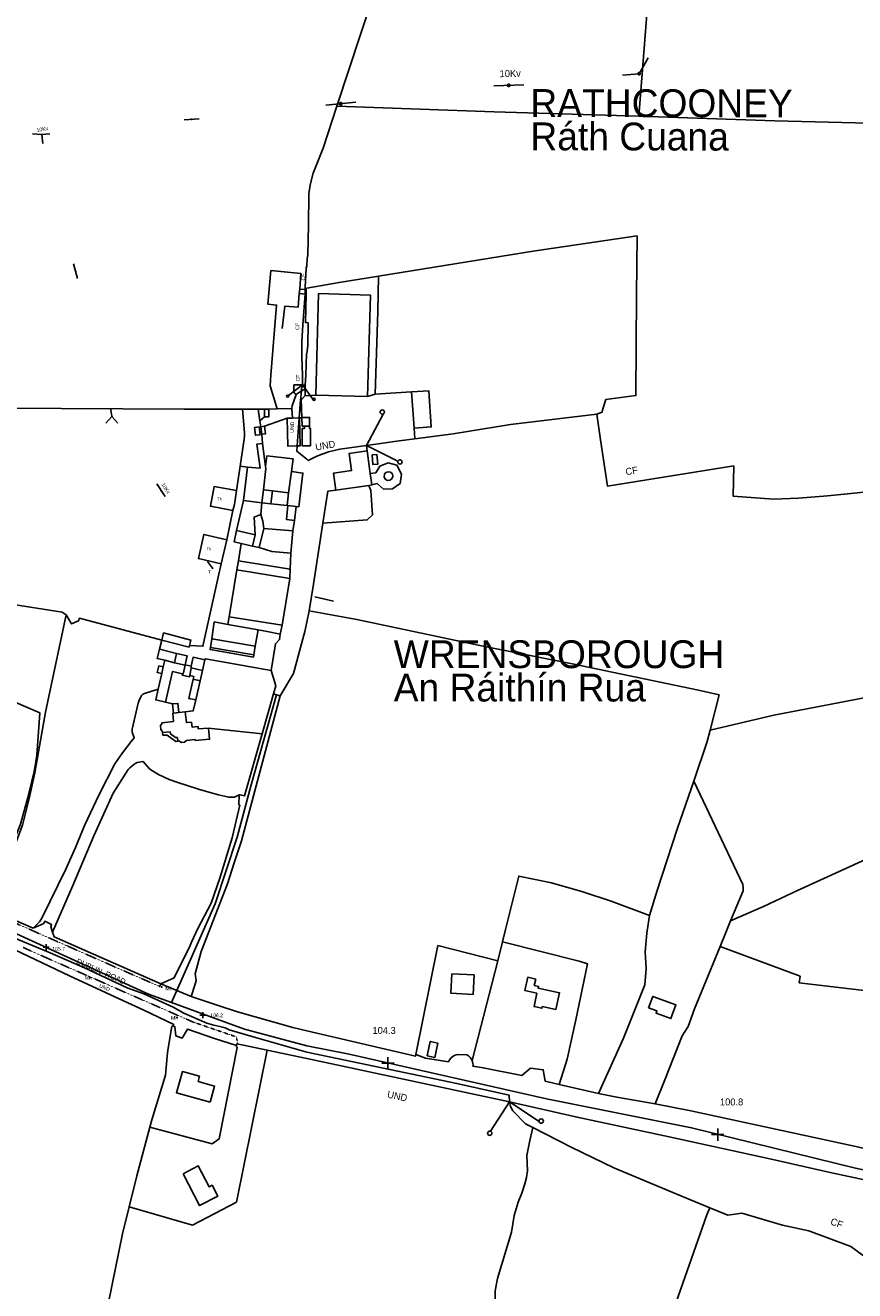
# Model space of a CAD drawing. Header units: metres. Extents: x 611948 to 1225781, y 656699 to 1316021.
# Tile 163 of 169: x 614196 to 614643, y 658349 to 659032. Entities that reach past the tile are written whole.
import ezdxf

# ---------------------------------------------------------------- set-up
doc = ezdxf.new("R2010")
doc.units = ezdxf.units.M
doc.linetypes.add('4696-13$0$PECK', pattern=[0.2, 0.1, -0.1])
for name, color, linetype in [('4696-08$0$GEN_LIN_D', 253, 'Continuous'), ('4696-08$0$POLE_SYMB', 253, 'Continuous'), ('4696-08$0$TOWNLAND', 253, 'Continuous'), ('4696-13$0$BDY_SYM', 253, 'Continuous'), ('4696-13$0$BLD_INN_W', 253, 'Continuous'), ('4696-13$0$BLD_OTL_P', 253, 'Continuous'), ('4696-13$0$BLD_OTL_S', 253, 'Continuous'), ('4696-13$0$GEN_LIN_D', 253, 'Continuous'), ('4696-13$0$HT_CTRL', 253, 'Continuous'), ('4696-13$0$OTHER_SYM', 253, 'Continuous'), ('4696-13$0$POLE_SYMB', 253, 'Continuous'), ('4696-13$0$ROADS', 253, 'Continuous'), ('4696-13$0$ROADS_CTR', 253, 'Continuous'), ('4696-13$0$ROADS_PCK', 253, '4696-13$0$PECK'), ('4696-13$0$TEXT', 253, 'Continuous'), ('4696-13$0$TOWNLAND', 253, 'Continuous'), ('4696-B$0$BDY_SYM', 253, 'Continuous'), ('4696-B$0$BLD_INN_W', 253, 'Continuous'), ('4696-B$0$BLD_OTL_S', 253, 'Continuous'), ('4696-B$0$GEN_LIN_D', 253, 'Continuous'), ('4696-B$0$POLE_SYMB', 253, 'Continuous'), ('4696-B$0$TOWNLAND', 253, 'Continuous'), ('4696-D$0$BDY_SYM', 253, 'Continuous'), ('4696-D$0$BLD_OTL_S', 253, 'Continuous'), ('4696-D$0$GEN_LIN_D', 253, 'Continuous'), ('4696-D$0$HT_CTRL', 253, 'Continuous'), ('4696-D$0$ROADS', 253, 'Continuous'), ('4696-D$0$ROADS_CTR', 253, 'Continuous'), ('4696-D$0$TOWNLAND', 253, 'Continuous')]:
    doc.layers.add(name, color=color, linetype=linetype)
doc.styles.add('4696-08$0$STANDARD', font='txt')
doc.styles.add('4696-13$0$STANDARD', font='txt')
doc.styles.add('4696-B$0$STANDARD', font='txt')
doc.styles.add('4696-D$0$STANDARD', font='txt')

# ---------------------------------------------------------------- blocks, each defined once
blk = doc.blocks.new('4696-D$0$44', base_point=(141.365186, 309.573129))
for p, q in [((148.348947, 316.096464), (141.361145, 309.556587)), ((141.361145, 309.556587), (147.90133, 302.797619))]:
    blk.add_line(p, q)
for centre in [(148.337847, 316.685942), (148.36005, 302.427234)]:
    blk.add_circle(centre, 0.589583)
blk = doc.blocks.new('4696-D$0$35', base_point=(150.27109, 306.896499))
for p, q in [((150.27109, 308.539432), (150.27109, 305.253567)), ((151.914023, 306.896499), (148.62816, 306.896499))]:
    blk.add_line(p, q)
blk = doc.blocks.new('4696-D')
at = {"layer": '4696-D$0$BLD_OTL_S', "flags": 128}
for points in [[(614437.59, 658519.406), (614437.076, 658508.92), (614425.123, 658509.506), (614425.637, 658519.991), (614437.59, 658519.406)], [(614471.52, 658509.535), (614465.009, 658510.932), (614466.552, 658518.127), (614470.869, 658517.201), (614470.108, 658513.65), (614472.301, 658513.179), (614472.111, 658512.291), (614483.718, 658509.811), (614481.782, 658500.769), (614474.427, 658502.337), (614474.232, 658501.421), (614469.975, 658502.33), (614471.52, 658509.535)], [(614531.734, 658501.609), (614536.254, 658499.963), (614535.812, 658498.741), (614543.757, 658495.847), (614546.475, 658503.28), (614534.005, 658507.832), (614531.734, 658501.609)], [(614418.089, 658482.617), (614416.455, 658474.894), (614412.311, 658475.772), (614413.945, 658483.496), (614418.089, 658482.617)]]:
    blk.add_lwpolyline(points, dxfattribs=at)
at = {"layer": '4696-D$0$GEN_LIN_D', "flags": 128}
for points in [[(614452.924, 658537.197), (614454.414, 658543.179)], [(614530.967, 658543.178), (614530.775, 658541.915), (614529.829, 658531.899), (614530.444, 658522.885), (614529.778, 658514.15), (614518.215, 658485.282), (614504.692, 658455.4)], [(614570.3, 658534.669), (614573.727, 658543.178)], [(614450.371, 658526.945), (614452.924, 658537.197)], [(614483.452, 658460.335), (614487.779, 658473.958), (614492.522, 658495.226), (614498.705, 658525.473), (614494.356, 658526.835), (614452.924, 658537.197)], [(614406.203, 658476.475), (614418.102, 658535.222), (614450.371, 658526.945)], [(614540.461, 658462.774), (614549.877, 658486.534), (614553.053, 658491.623), (614556.561, 658501.08), (614570.3, 658534.669)], [(614570.3, 658534.669), (614613.497, 658518.741), (614612.921, 658515.15), (614710.578, 658503.554)], [(614436.554, 658473.15), (614450.371, 658526.945)], [(614347.366, 658489.196), (614406.004, 658475.495), (614406.203, 658476.475)], [(614347.366, 658474.251), (614456.758, 658450.875)], [(614406.203, 658476.475), (614411.414, 658474.518), (614423.762, 658472.465), (614424.289, 658473.516), (614425.197, 658474.672), (614426.337, 658475.598), (614427.379, 658476.143), (614428.791, 658476.55), (614433.686, 658476.342), (614434.546, 658475.778), (614435.477, 658474.894), (614436.085, 658474.065), (614436.554, 658473.15)], [(614436.554, 658473.15), (614436.972, 658471.691), (614437.05, 658470.89), (614437.026, 658470.086), (614442.567, 658469.361), (614463.33, 658465.142), (614468.03, 658469.176), (614474.961, 658468.284), (614475.882, 658462.094), (614483.452, 658460.335)], [(614504.692, 658455.4), (614483.452, 658460.335)], [(614540.461, 658462.774), (614535.282, 658449.835)], [(614535.282, 658449.835), (614514.576, 658453.448), (614504.692, 658455.4)], [(614456.758, 658450.875), (614493.189, 658442.65), (614542.909, 658432.012), (614598.775, 658419.724), (614629.78, 658412.754), (614674.374, 658403.234), (614717.183, 658394.516), (614759.206, 658385.04), (614794.317, 658377.485), (614835.6, 658369.823), (614860.225, 658365.794), (614867.195, 658364.274)], [(614469.219, 658437.024), (614465.321, 658438.997), (614458.497, 658446.062), (614457.251, 658448.398), (614456.758, 658450.875)], [(614535.282, 658449.835), (614554.577, 658446.064), (614643.506, 658426.771), (614696.032, 658414.798), (614699.74, 658420.907)], [(614428.85, 658266.671), (614436.59, 658282.742), (614444.073, 658313.739), (614448.5, 658331.67), (614448.887, 658339.123), (614449.056, 658348.895), (614450.201, 658355.563), (614457.839, 658380.64), (614459.281, 658389.619), (614461.463, 658396.783), (614463.349, 658401.638), (614464.981, 658406.755), (614465.81, 658410.084), (614466.387, 658413.676), (614466.015, 658421.914), (614467.702, 658430.117), (614469.219, 658437.024)], [(614564.716, 658393.796), (614546.979, 658401.051), (614513.012, 658415.275), (614490.055, 658426.478), (614469.219, 658437.024)], [(614509.163, 658240.066), (614525.324, 658281.973), (614545.355, 658339.248), (614563.212, 658389.872), (614564.716, 658393.796)], [(614676.883, 658336.342), (614668.234, 658347.24), (614657.152, 658360.81), (614640.898, 658372.925), (614618.149, 658381.294), (614604.054, 658384.369), (614582.045, 658390.924), (614574.565, 658389.768), (614564.716, 658393.796)]]:
    blk.add_lwpolyline(points, dxfattribs=at)
at = {"layer": '4696-D$0$ROADS', "flags": 128}
for points in [[(614347.366, 658489.196), (614406.004, 658475.495), (614406.203, 658476.475)], [(614347.366, 658474.251), (614456.758, 658450.875)], [(614406.203, 658476.475), (614411.414, 658474.518), (614423.762, 658472.465), (614424.289, 658473.516), (614425.197, 658474.672), (614426.337, 658475.598), (614427.379, 658476.143), (614428.791, 658476.55), (614433.686, 658476.342), (614434.546, 658475.778), (614435.477, 658474.894), (614436.085, 658474.065), (614436.554, 658473.15)], [(614436.554, 658473.15), (614436.972, 658471.691), (614437.05, 658470.89), (614437.026, 658470.086), (614442.567, 658469.361), (614463.33, 658465.142), (614468.03, 658469.176), (614474.961, 658468.284), (614475.882, 658462.094), (614483.452, 658460.335)], [(614504.692, 658455.4), (614483.452, 658460.335)], [(614535.282, 658449.835), (614514.576, 658453.448), (614504.692, 658455.4)], [(614456.758, 658450.875), (614493.189, 658442.65), (614542.909, 658432.012), (614598.775, 658419.724), (614629.78, 658412.754), (614674.374, 658403.234), (614717.183, 658394.516), (614759.206, 658385.04), (614794.317, 658377.485), (614835.6, 658369.823), (614860.225, 658365.794), (614867.195, 658364.274)], [(614535.282, 658449.835), (614554.577, 658446.064), (614643.506, 658426.771), (614696.032, 658414.798), (614699.74, 658420.907)]]:
    blk.add_lwpolyline(points, dxfattribs=at)
at = {"layer": '4696-D$0$ROADS_CTR', "flags": 128}
blk.add_lwpolyline([(614806.719, 658381.618), (614701.583, 658402.745), (614643.423, 658415.143), (614554.97, 658436.96), (614476.746, 658452.533), (614370.178, 658476.576), (614347.366, 658481.123)], dxfattribs=at)
at = {"layer": '4696-D$0$TOWNLAND', "flags": 128}
for points in [[(614456.758, 658450.875), (614456.525, 658454.612), (614428.223, 658460.889), (614347.366, 658477.814)], [(614469.219, 658437.024), (614465.321, 658438.997), (614458.497, 658446.062), (614457.251, 658448.398), (614456.758, 658450.875)], [(614564.716, 658393.796), (614546.979, 658401.051), (614513.012, 658415.275), (614490.055, 658426.478), (614469.219, 658437.024)], [(614676.883, 658336.342), (614668.234, 658347.24), (614657.152, 658360.81), (614640.898, 658372.925), (614618.149, 658381.294), (614604.054, 658384.369), (614582.045, 658390.924), (614574.565, 658389.768), (614564.716, 658393.796)]]:
    blk.add_lwpolyline(points, dxfattribs=at)
at = {"layer": '4696-D$0$BDY_SYM', "xscale": 2, "yscale": 2, "rotation": 283.2250000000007}
blk.add_blockref('4696-D$0$44', (614456.758, 658450.875), dxfattribs=at)
at = {"layer": '4696-D$0$HT_CTRL', "xscale": 2, "yscale": 2}
for p in [(614391.161, 658471.797), (614569.017, 658433.21)]:
    blk.add_blockref('4696-D$0$35', p, dxfattribs=at)
at = {"layer": '4696-D$0$TOWNLAND', "xscale": 2, "yscale": 2, "rotation": 283.2250000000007}
blk.add_blockref('4696-D$0$44', (614456.758, 658450.875), dxfattribs=at)
at = {"layer": '4696-D$0$HT_CTRL', "style": '4696-D$0$STANDARD'}
for s, p in [('104.3', (614382.798, 658487.595)), ('100.8', (614570.245, 658449.008))]:
    blk.add_text(s, height=3.75, rotation=-0.1, dxfattribs=at).set_placement(p)
at = {"layer": '4696-D$0$TOWNLAND', "style": '4696-D$0$STANDARD'}
for s, rotation, p in [('UND', -11.700002, (614390.489, 658453.282)), ('CF', -20.500004, (614629.488, 658384.906))]:
    blk.add_text(s, height=3.75, rotation=rotation, dxfattribs=at).set_placement(p)
blk = doc.blocks.new('4696-08$0$30', base_point=(144.876269, 313.485642))
blk.add_line((144.905875, 313.497659), (149.765037, 313.497659))
blk = doc.blocks.new('4696-08$0$37', base_point=(145.909475, 308.83511))
blk.add_line((145.962562, 308.791096), (150.424369, 308.791096))
at = {"const_width": 0.51646}
blk.add_lwpolyline([(145.704332, 308.791096, 1), (146.220792, 308.791096, 1)], format="xyb", close=True, dxfattribs=at)
blk = doc.blocks.new('4696-08$0$36', base_point=(144.988486, 310.919762))
blk.add_line((140.875383, 310.92339), (149.050238, 310.92339))
at = {"const_width": 0.539928}
blk.add_lwpolyline([(144.673376, 310.923808, 1), (145.213304, 310.923808, 1)], format="xyb", close=True, dxfattribs=at)
blk = doc.blocks.new('4696-08')
at = {"layer": '4696-08$0$GEN_LIN_D', "flags": 128}
for points in [[(614327.996, 658843.114), (614331.071, 658880.883), (614326.272, 658881.464), (614328.017, 658899.504), (614344.137, 658897.899), (614343.595, 658889.56)], [(614346.555, 658890.559), (614346.997, 658900.872), (614347.367, 658901.999)], [(614346.531, 658889.801), (614346.555, 658890.559)], [(614343.314, 658887.059), (614342.712, 658879.719), (614335.472, 658880.242), (614334.049, 658868.281)], [(614343.314, 658887.059), (614343.595, 658889.56)], [(614346.433, 658886.698), (614343.314, 658887.059)], [(614343.595, 658889.56), (614346.517, 658889.358)], [(614345.1, 658843.114), (614344.725, 658853.019), (614344.726, 658861.039), (614345.229, 658870.219), (614346.433, 658886.698)], [(614346.433, 658886.698), (614346.974, 658886.618)], [(614346.517, 658889.358), (614346.531, 658889.801)], [(614346.517, 658889.358), (614347.035, 658889.322), (614346.974, 658886.618)], [(614347.367, 658889.949), (614346.531, 658889.801)], [(614346.974, 658886.618), (614346.61, 658871.479), (614347.367, 658871.478)], [(614346.774, 658843.114), (614347.288, 658854.634), (614347.367, 658854.816)]]:
    blk.add_lwpolyline(points, dxfattribs=at)
at = {"layer": '4696-08$0$TOWNLAND', "flags": 128}
for points in [[(614346.555, 658890.559), (614346.997, 658900.872), (614347.367, 658901.999)], [(614346.531, 658889.801), (614346.555, 658890.559)], [(614345.1, 658843.114), (614344.725, 658853.019), (614344.726, 658861.039), (614345.229, 658870.219), (614346.433, 658886.698)], [(614346.433, 658886.698), (614346.517, 658889.358)], [(614346.517, 658889.358), (614346.531, 658889.801)]]:
    blk.add_lwpolyline(points, dxfattribs=at)
at = {"layer": '4696-08$0$POLE_SYMB'}
for name, p, rotation in [('4696-08$0$36', (614285.298, 658981.157), 4.119000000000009), ('4696-08$0$30', (614204.354, 658972.878), 175.4720000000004), ('4696-08$0$37', (614204.354, 658972.918), 6.381000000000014), ('4696-08$0$30', (614204.354, 658972.878), 277.5790000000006), ('4696-08$0$36', (614222.655, 658899.192), 285.4070000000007)]:
    blk.add_blockref(name, p, dxfattribs=dict(at, rotation=rotation))
at = {"layer": '4696-08$0$POLE_SYMB', "style": '4696-08$0$STANDARD'}
blk.add_text('10Kv', height=2, rotation=8.800002, dxfattribs=at).set_placement((614201.774, 658974.279))
at = {"layer": '4696-08$0$TOWNLAND', "style": '4696-08$0$STANDARD'}
for rotation, p in [(85.600018, (614346.33, 658894.109)), (86.700018, (614343.247, 658867.461))]:
    blk.add_text('CF', height=2, rotation=rotation, dxfattribs=at).set_placement(p)
blk = doc.blocks.new('4696-13$0$13', base_point=(160450.170478, 242323.105036))
blk.add_circle((160450.170478, 242323.105036), 0.187958)
blk = doc.blocks.new('4696-13$0$30', base_point=(144.876269, 313.485642))
blk.add_line((144.905875, 313.497659), (149.765037, 313.497659))
blk = doc.blocks.new('4696-13$0$37', base_point=(145.909475, 308.83511))
blk.add_line((145.962562, 308.791096), (150.424369, 308.791096))
at = {"const_width": 0.51646}
blk.add_lwpolyline([(145.704332, 308.791096, 1), (146.220792, 308.791096, 1)], format="xyb", close=True, dxfattribs=at)
blk = doc.blocks.new('4696-13$0$36', base_point=(144.988486, 310.919762))
blk.add_line((140.875383, 310.92339), (149.050238, 310.92339))
at = {"const_width": 0.539928}
blk.add_lwpolyline([(144.673376, 310.923808, 1), (145.213304, 310.923808, 1)], format="xyb", close=True, dxfattribs=at)
blk = doc.blocks.new('4696-13$0$44', base_point=(141.365186, 309.573129))
for p, q in [((148.348947, 316.096464), (141.361145, 309.556587)), ((141.361145, 309.556587), (147.90133, 302.797619))]:
    blk.add_line(p, q)
for centre in [(148.337847, 316.685942), (148.36005, 302.427234)]:
    blk.add_circle(centre, 0.589583)
blk = doc.blocks.new('4696-13$0$35', base_point=(150.27109, 306.896499))
for p, q in [((150.27109, 308.539432), (150.27109, 305.253567)), ((151.914023, 306.896499), (148.62816, 306.896499))]:
    blk.add_line(p, q)
blk = doc.blocks.new('4696-13')
at = {"layer": '4696-13$0$BLD_INN_W', "flags": 128}
for points in [[(614346.108, 658815.624), (614347.367, 658815.59)], [(614323.973, 658781.188), (614325.338, 658792.763), (614325.173, 658793.763)], [(614337.521, 658779.488), (614339.191, 658791.078)], [(614323.146, 658774.182), (614323.973, 658781.188)], [(614323.973, 658781.188), (614328.786, 658780.579)], [(614337.168, 658772.779), (614341.595, 658772.186)], [(614296.079, 658700.779), (614319.597, 658696.901)], [(614275.925, 658687.884), (614277.079, 658692.849)], [(614318.75, 658692.101), (614295.365, 658696.127)], [(614270.773, 658689.201), (614275.925, 658687.884)], [(614275.925, 658687.884), (614281.714, 658686.501)], [(614281.714, 658686.501), (614280.645, 658681.781), (614280.308, 658681.858)], [(614281.771, 658686.75), (614281.714, 658686.501)], [(614285.039, 658685.059), (614285.017, 658686.014)], [(614284.259, 658680.962), (614285.039, 658685.059)], [(614285.039, 658685.059), (614291.071, 658683.693)], [(614286.047, 658678.961), (614289.805, 658678.109)], [(614278.42, 658660.99), (614275.465, 658660.672)], [(614277.886, 658645.591), (614277.579, 658647.5), (614276.578, 658647.455), (614273.907, 658649.5), (614273.701, 658650.54), (614269.521, 658650.217)]]:
    blk.add_lwpolyline(points, dxfattribs=at)
at = {"layer": '4696-13$0$BLD_OTL_P', "flags": 128}
for points in [[(614340.054, 658797.885), (614325.742, 658799.467)], [(614313.229, 658775.352), (614323.146, 658774.182)], [(614328.786, 658780.579), (614337.521, 658779.488)], [(614324.235, 658760.408), (614339.905, 658759.153)], [(614295.365, 658696.127), (614295.184, 658694.95), (614318.552, 658690.976), (614318.75, 658692.101)], [(614281.771, 658686.75), (614285.017, 658686.014)], [(614284.259, 658680.962), (614284.116, 658680.33), (614280.165, 658681.226), (614280.308, 658681.858)], [(614277.886, 658645.591), (614276.77, 658645.375), (614272.089, 658648.85), (614269.75, 658648.777), (614269.521, 658650.217)]]:
    blk.add_lwpolyline(points, dxfattribs=at)
at = {"layer": '4696-13$0$BLD_OTL_S', "flags": 128}
for points in [[(614326.923, 658824.717), (614324.503, 658824.692)], [(614324.503, 658824.692), (614324.545, 658820.601)], [(614324.545, 658820.601), (614326.966, 658820.626), (614326.923, 658824.717)], [(614324.609, 658815.508), (614322.515, 658815.237)], [(614323.041, 658811.164), (614325.135, 658811.434), (614324.609, 658815.508)], [(614339.635, 658819.91), (614336.801, 658819.846)], [(614336.801, 658819.846), (614337.143, 658804.763), (614342.141, 658804.876)], [(614343.295, 658819.993), (614339.635, 658819.91)], [(614342.141, 658804.876), (614343.775, 658804.913), (614343.434, 658819.996)], [(614343.434, 658819.996), (614343.295, 658819.993)], [(614344.713, 658820.277), (614347.367, 658820.211)], [(614344.736, 658819.999), (614344.713, 658820.277)], [(614346.108, 658815.624), (614344.958, 658815.637), (614344.736, 658819.999)], [(614347.367, 658804.887), (614344.803, 658804.946), (614344.925, 658814.356), (614346.153, 658814.332), (614346.108, 658815.624)], [(614322.515, 658815.237), (614323.041, 658811.164)], [(614323.424, 658806.216), (614320.425, 658805.84), (614322.136, 658792.826), (614315.311, 658793.469)], [(614325.173, 658793.763), (614323.424, 658806.216)], [(614325.742, 658799.467), (614325.173, 658793.763)], [(614339.191, 658791.078), (614340.054, 658797.885)], [(614315.311, 658793.469), (614313.229, 658775.352)], [(614341.595, 658772.186), (614343.057, 658771.973), (614345.317, 658790.191), (614339.191, 658791.078)], [(614327.983, 658773.612), (614328.786, 658780.579)], [(614337.521, 658779.488), (614336.71, 658772.819)], [(614323.146, 658774.182), (614327.983, 658773.612)], [(614337.168, 658772.779), (614336.372, 658765.195), (614340.656, 658764.659)], [(614336.71, 658772.819), (614337.168, 658772.779)], [(614340.656, 658764.659), (614341.595, 658772.186)], [(614309.54, 658759.246), (614308.132, 658753.132), (614311.967, 658752.249)], [(614319.495, 658756.956), (614309.54, 658759.246)], [(614318.087, 658750.84), (614319.495, 658756.956)], [(614321.69, 658749.99), (614324.235, 658760.408)], [(614339.905, 658759.153), (614338.753, 658746.963)], [(614311.967, 658752.249), (614318.087, 658750.84)], [(614338.753, 658746.963), (614328.445, 658747.827), (614321.69, 658749.99)], [(614305.45, 658712.631), (614309.673, 658738.022)], [(614309.673, 658738.022), (614338.147, 658733.336)], [(614338.147, 658733.336), (614334.023, 658708.206)], [(614304.756, 658708.601), (614297.483, 658709.927), (614296.079, 658700.779)], [(614321.133, 658705.615), (614304.756, 658708.601)], [(614334.023, 658708.206), (614305.45, 658712.631)], [(614284.067, 658697.23), (614284.822, 658700.138), (614270.082, 658703.962), (614269.092, 658700.145)], [(614269.092, 658700.145), (614283.832, 658696.321), (614284.067, 658697.23)], [(614296.079, 658700.779), (614295.365, 658696.127)], [(614319.597, 658696.901), (614321.133, 658705.615)], [(614270.773, 658689.201), (614266.697, 658690.165), (614267.911, 658695.16)], [(614267.911, 658695.16), (614277.079, 658692.849)], [(614277.079, 658692.849), (614282.856, 658691.539), (614281.771, 658686.75)], [(614318.75, 658692.101), (614319.597, 658696.901)], [(614269.968, 658685.64), (614270.773, 658689.201)], [(614285.017, 658686.014), (614285.993, 658690.835), (614292.361, 658689.385)], [(614292.361, 658689.385), (614291.071, 658683.693)], [(614267.248, 658673.616), (614269.152, 658682.032)], [(614269.152, 658682.032), (614269.968, 658685.64)], [(614280.308, 658681.858), (614274.867, 658683.091), (614271.138, 658666.636)], [(614287.466, 658667.784), (614283.707, 658668.636), (614286.047, 658678.961)], [(614286.047, 658678.961), (614286.391, 658680.479), (614284.259, 658680.962)], [(614291.071, 658683.693), (614289.805, 658678.109)], [(614271.138, 658666.636), (614265.935, 658667.815), (614267.248, 658673.616)], [(614289.805, 658678.109), (614287.466, 658667.784)], [(614274.917, 658665.731), (614277.858, 658665.947), (614278.42, 658660.99)], [(614275.465, 658660.672), (614274.917, 658665.731)], [(614269.521, 658650.217), (614269.397, 658650.996), (614268.593, 658651.772), (614268.381, 658653.931), (614269.236, 658654.956), (614269.233, 658655.497), (614275.39, 658656.211), (614275.046, 658660.57), (614275.465, 658660.672)], [(614278.42, 658660.99), (614281.744, 658661.307)], [(614281.744, 658661.307), (614282.436, 658655.589), (614285.155, 658655.784), (614285.509, 658653.205), (614288.749, 658653.442), (614288.836, 658652.203), (614294.435, 658652.593)], [(614294.435, 658652.593), (614294.968, 658646.635), (614287.17, 658645.952), (614287.067, 658646.392), (614282.488, 658646.006), (614281.373, 658645.04), (614279.793, 658644.871), (614278.369, 658645.684), (614277.886, 658645.591)], [(614295.175, 658450.743), (614277.067, 658455.799), (614280.274, 658467.287), (614289.488, 658464.714), (614288.712, 658461.937), (614297.607, 658459.453), (614295.175, 658450.743)], [(614280.638, 658412.132), (614289.551, 658394.906), (614299.37, 658399.987), (614296.312, 658405.896), (614294.707, 658405.065), (614288.851, 658416.383), (614280.638, 658412.132)]]:
    blk.add_lwpolyline(points, dxfattribs=at)
at = {"layer": '4696-13$0$GEN_LIN_D', "flags": 128}
for points in [[(614331.444, 658824.846), (614327.576, 658837.248), (614327.996, 658843.114)], [(614345.017, 658837.823), (614345.142, 658842.285), (614345.1, 658843.114)], [(614346.538, 658837.712), (614346.774, 658843.114)], [(614341.604, 658832.723), (614340.72, 658833.379), (614340.336, 658834.137), (614340.416, 658837.798), (614345.017, 658837.823)], [(614345.017, 658837.823), (614346.538, 658837.712)], [(614346.538, 658837.712), (614346.49, 658835.551)], [(614339.366, 658825.029), (614339.398, 658826.55), (614341.604, 658832.723)], [(614341.604, 658832.723), (614342.88, 658833.611), (614344.482, 658834.55)], [(614346.448, 658832.169), (614345.097, 658830.522), (614344.28, 658830.058), (614344.713, 658820.277)], [(614344.482, 658834.55), (614346.49, 658835.551)], [(614346.49, 658835.551), (614346.448, 658832.169)], [(614346.448, 658832.169), (614347.367, 658831.989)], [(614312.759, 658824.743), (614281.17, 658824.711), (614181.939, 658825.268)], [(614311.448, 658793.888), (614313.628, 658808.584), (614313.757, 658810.505), (614313.81, 658811.926), (614312.759, 658824.743)], [(614321.082, 658824.729), (614312.759, 658824.743)], [(614321.976, 658818.412), (614321.082, 658824.729)], [(614324.503, 658824.692), (614321.082, 658824.729)], [(614326.923, 658824.717), (614331.444, 658824.846)], [(614339.366, 658825.029), (614331.444, 658824.846)], [(614339.635, 658819.91), (614339.366, 658825.029)], [(614324.545, 658820.601), (614321.976, 658818.412)], [(614322.515, 658815.237), (614321.976, 658818.412)], [(614324.609, 658815.508), (614336.801, 658819.846)], [(614343.434, 658819.996), (614344.736, 658819.999)], [(614322.158, 658810.871), (614321.694, 658815.109), (614319.215, 658814.856), (614319.639, 658810.637), (614322.158, 658810.871)], [(614323.041, 658811.164), (614323.424, 658806.216)], [(614309.398, 658780.873), (614311.448, 658793.888)], [(614315.311, 658793.469), (614311.448, 658793.888)], [(614307.516, 658770.119), (614295.421, 658772.353), (614297.324, 658782.967), (614309.398, 658780.873)], [(614217.519, 658713.75), (614215.49, 658715.2), (614185.757, 658719.819), (614183.52, 658755.557), (614183.417, 658759.798), (614183.359, 658774.081), (614183.239, 658777.762)], [(614307.516, 658770.119), (614308.299, 658773.304), (614309.398, 658780.873)], [(614309.54, 658759.246), (614313.229, 658775.352)], [(614304.182, 658754.276), (614307.516, 658770.119)], [(614319.495, 658756.956), (614318.94, 658766.461), (614322.653, 658767.961)], [(614322.653, 658767.961), (614323.146, 658774.182)], [(614324.235, 658760.408), (614323.673, 658764.245), (614322.653, 658767.961)], [(614336.71, 658772.819), (614327.983, 658773.612)], [(614339.905, 658759.153), (614340.656, 658764.659)], [(614301.233, 658741.296), (614288.873, 658744.07), (614291.863, 658757.11), (614304.182, 658754.276)], [(614301.233, 658741.296), (614304.182, 658754.276)], [(614310.507, 658742.868), (614311.967, 658752.249)], [(614318.087, 658750.84), (614321.69, 658749.99)], [(614284.067, 658697.23), (614291.333, 658696.769), (614299.552, 658734.005), (614301.233, 658741.296)], [(614309.673, 658738.022), (614310.507, 658742.868)], [(614338.359, 658738.399), (614310.507, 658742.868)], [(614338.359, 658738.399), (614338.753, 658746.963)], [(614338.147, 658733.336), (614338.359, 658738.399)], [(614175.297, 658558.275), (614187.899, 658584.052), (614193.953, 658600.149), (614197.695, 658614.554), (614200.62, 658628.514), (614203.103, 658642.792), (614206.503, 658661.196), (614217.519, 658713.75)], [(614217.519, 658713.75), (614220.466, 658708.805), (614224.199, 658710.486), (614224.711, 658711.89), (614269.092, 658700.145)], [(614304.756, 658708.601), (614305.45, 658712.631)], [(614332.972, 658669.97), (614340.127, 658682.052), (614345.855, 658702.829), (614346.325, 658704.752), (614347.367, 658709.799)], [(614333.07, 658703.239), (614334.023, 658708.206)], [(614269.092, 658700.145), (614267.911, 658695.16)], [(614333.07, 658703.239), (614325.984, 658704.755), (614321.133, 658705.615)], [(614328.135, 658683.767), (614330.477, 658698.103), (614332.665, 658700.336), (614333.07, 658703.239)], [(614174.715, 658558.572), (614184.6, 658580.193), (614188.47, 658589.516), (614192.889, 658600.783), (614196.831, 658615.169), (614199.085, 658623.944), (614200.336, 658629.213), (614200.706, 658631.175), (614201.788, 658638.003), (614203.283, 658660.938), (614124.937, 658694.539), (614124.128, 658692.534), (614118.849, 658680.922), (614117.485, 658670.892), (614117.01, 658669.788), (614111.456, 658657.495), (614105.801, 658645.281), (614082.69, 658598.903)], [(614269.152, 658682.032), (614266.747, 658682.577), (614267.565, 658686.185), (614269.968, 658685.64)], [(614328.135, 658683.767), (614292.731, 658690.035), (614292.361, 658689.385)], [(614329.425, 658671.11), (614330.66, 658675.498), (614328.135, 658683.767)], [(614199.799, 658544.585), (614203.101, 658548.024), (614203.955, 658549.149), (614204.491, 658550.012), (614217.47, 658576.411), (614222.527, 658588.202), (614227.622, 658600.433), (614235.354, 658616.74), (614243.866, 658633.312), (614247.955, 658639.176), (614252.682, 658645.463), (614254.312, 658647.433), (614253.195, 658650.487), (614253.131, 658651.227), (614253.247, 658651.989), (614255.823, 658663.786), (614256.41, 658666.15), (614256.704, 658667.171), (614257.95, 658669.879), (614258.168, 658670.261), (614258.945, 658670.905), (614259.784, 658671.269), (614267.248, 658673.616)], [(614274.917, 658665.731), (614271.138, 658666.636)], [(614281.744, 658661.307), (614286.002, 658661.85), (614287.466, 658667.784)], [(614285.044, 658507.78), (614286.912, 658513.973), (614287.778, 658516.398), (614287.079, 658519.935), (614290.453, 658532.137), (614304.638, 658568.485), (614308.217, 658579.868), (614312.113, 658591.773), (614332.972, 658669.97)], [(614323.38, 658649.551), (614329.425, 658671.11)], [(614331.035, 658670.592), (614329.425, 658671.11)], [(614332.972, 658669.97), (614331.035, 658670.592)], [(614294.435, 658652.593), (614323.38, 658649.551)], [(614310.918, 658616.513), (614311.457, 658616.516), (614313.801, 658615.988), (614323.38, 658649.551)], [(614210.213, 658542.482), (614221.119, 658567.668), (614232.416, 658594.457), (614242.972, 658617.442), (614251.006, 658630.209), (614251.94, 658631.175), (614253.991, 658632.987), (614255.107, 658633.753), (614255.906, 658634.098), (614259.103, 658634.675), (614262.567, 658630.573), (614263.25, 658630.056), (614267.404, 658627.619), (614273.181, 658624.93), (614277.35, 658623.432), (614288.933, 658619.674), (614294.464, 658618.084), (614299.733, 658616.672), (614305.362, 658615.342), (614308.343, 658615.358), (614310.179, 658616.249), (614310.918, 658616.513)], [(614268.663, 658514.552), (614275.869, 658517.846), (614284.537, 658535.373), (614285.217, 658537.002), (614288.628, 658544.384), (614295.742, 658558.131), (614300.379, 658571.589), (614307.035, 658593.312), (614311.261, 658610.986), (614310.779, 658611.26), (614310.918, 658616.513)], [(614275.088, 658492.001), (614275.584, 658492.664), (614259.037, 658500.577), (614248.566, 658505.501), (614219.344, 658518.985), (614186.148, 658534.827), (614164.005, 658545.129), (614149.926, 658551.542)], [(614199.799, 658544.585), (614174.17, 658555.708)], [(614210.213, 658542.482), (614209.277, 658545.437), (614209.73, 658546.6), (614206.04, 658548.34), (614205.446, 658547.157), (614199.799, 658544.585)], [(614210.213, 658542.482), (614211.012, 658540.04), (614268.663, 658514.552)], [(614347.366, 658489.196), (614339.872, 658491.075), (614309.958, 658499.434), (614300.618, 658502.484), (614285.044, 658507.78)], [(614262.624, 658437.237), (614263.703, 658441.204), (614271.233, 658465.232), (614272.077, 658475.58), (614272.5, 658478.783), (614274.63, 658491.558), (614275.088, 658492.001)], [(614309.516, 658481.347), (614297.632, 658485.103), (614282.96, 658490.184), (614280.226, 658485.288), (614276.739, 658486.509), (614276.191, 658491.487), (614275.088, 658492.001)], [(614309.516, 658481.347), (614309.401, 658480.546), (614309.822, 658480.328), (614300.13, 658430.881), (614296.282, 658428.279), (614262.624, 658437.237)], [(614309.812, 658482.268), (614309.516, 658481.347)], [(614326.028, 658478.806), (614309.812, 658482.268)], [(614326.028, 658478.806), (614309.476, 658396.854), (614285.745, 658384.454), (614251.53, 658394.283)], [(614347.366, 658474.251), (614326.028, 658478.806)], [(614251.53, 658394.283), (614255.685, 658410.952), (614262.624, 658437.237)], [(614229.361, 658286.052), (614236.614, 658324.143), (614247.994, 658379.741), (614251.53, 658394.283)]]:
    blk.add_lwpolyline(points, dxfattribs=at)
at = {"layer": '4696-13$0$ROADS', "flags": 128}
for points in [[(614285.044, 658507.78), (614286.912, 658513.973), (614287.778, 658516.398), (614287.079, 658519.935), (614290.453, 658532.137), (614304.638, 658568.485), (614308.217, 658579.868), (614312.113, 658591.773), (614332.972, 658669.97)], [(614323.38, 658649.551), (614329.425, 658671.11)], [(614331.035, 658670.592), (614329.425, 658671.11)], [(614332.972, 658669.97), (614331.035, 658670.592)], [(614310.918, 658616.513), (614311.457, 658616.516), (614313.801, 658615.988), (614323.38, 658649.551)], [(614268.663, 658514.552), (614275.869, 658517.846), (614284.537, 658535.373), (614285.217, 658537.002), (614288.628, 658544.384), (614295.742, 658558.131), (614300.379, 658571.589), (614307.035, 658593.312), (614311.261, 658610.986), (614310.779, 658611.26), (614310.918, 658616.513)], [(614275.088, 658492.001), (614275.584, 658492.664), (614259.037, 658500.577), (614248.566, 658505.501), (614219.344, 658518.985), (614186.148, 658534.827), (614164.005, 658545.129), (614149.926, 658551.542)], [(614199.799, 658544.585), (614174.17, 658555.708)], [(614210.213, 658542.482), (614209.277, 658545.437), (614209.73, 658546.6), (614206.04, 658548.34), (614205.446, 658547.157), (614199.799, 658544.585)], [(614210.213, 658542.482), (614211.012, 658540.04), (614268.663, 658514.552)], [(614268.663, 658514.552), (614285.044, 658507.78)], [(614268.663, 658514.552), (614285.044, 658507.78)], [(614347.366, 658489.196), (614339.872, 658491.075), (614309.958, 658499.434), (614300.618, 658502.484), (614285.044, 658507.78)], [(614309.516, 658481.347), (614297.632, 658485.103), (614282.96, 658490.184), (614280.226, 658485.288), (614276.739, 658486.509), (614276.191, 658491.487), (614275.088, 658492.001)], [(614309.812, 658482.268), (614309.516, 658481.347)], [(614326.028, 658478.806), (614309.812, 658482.268)], [(614347.366, 658474.251), (614326.028, 658478.806)]]:
    blk.add_lwpolyline(points, dxfattribs=at)
at = {"layer": '4696-13$0$ROADS_CTR', "flags": 128}
for points in [[(614331.035, 658670.592), (614317.4, 658621.947), (614309.727, 658593.694), (614297.924, 658557.778), (614274.405, 658504.466)], [(614078.748, 658590.406), (614165.473, 658553.064), (614261.97, 658509.006), (614274.405, 658504.466)], [(614274.405, 658504.466), (614313.691, 658490.124), (614347.366, 658481.123)]]:
    blk.add_lwpolyline(points, dxfattribs=at)
at = {"layer": '4696-13$0$ROADS_PCK', "flags": 128}
for points in [[(614268.663, 658514.552), (614268.091, 658513.149), (614243.464, 658523.898), (614182.017, 658550.992)], [(614309.812, 658482.268), (614309.967, 658483.109), (614309.331, 658485.967), (614286.201, 658493.923), (614248.44, 658510.401), (614233.619, 658516.982), (614211.48, 658526.624), (614194.431, 658534.198)]]:
    blk.add_lwpolyline(points, dxfattribs=at)
at = {"layer": '4696-13$0$TOWNLAND', "flags": 128}
for points in [[(614345.017, 658837.823), (614345.142, 658842.285), (614345.1, 658843.114)], [(614344.482, 658834.55), (614344.589, 658835.541), (614345.017, 658837.823)], [(614343.295, 658819.993), (614343.943, 658829.535), (614344.482, 658834.55)], [(614342.141, 658804.876), (614343.295, 658819.993)], [(614347.367, 658797.694), (614341.912, 658801.976), (614342.141, 658804.876)], [(614347.366, 658477.814), (614318.425, 658486.04), (614305.493, 658489.837), (614303.339, 658490.799), (614300.427, 658491.616), (614297.23, 658492.329), (614293.403, 658493.399), (614281.118, 658498.834), (614275.259, 658502.078), (614259.425, 658509.12), (614250.455, 658512.451), (614227.438, 658523.208), (614208.963, 658531.314), (614189.899, 658539.336), (614183.267, 658541.642), (614171.408, 658547.454), (614138.211, 658562.203), (614126.722, 658566.991)]]:
    blk.add_lwpolyline(points, dxfattribs=at)
at = {"layer": '4696-13$0$BDY_SYM', "rotation": 263.0900000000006}
blk.add_blockref('4696-13$0$44', (614345.017, 658837.823), dxfattribs=at)
at = {"layer": '4696-13$0$HT_CTRL'}
for p in [(614206.737, 658534.32), (614291.302, 658497.732)]:
    blk.add_blockref('4696-13$0$35', p, dxfattribs=at)
at = {"layer": '4696-13$0$OTHER_SYM'}
for p in [(614230.553, 658518.066), (614269.112, 658512.855), (614277.325, 658496.434)]:
    blk.add_blockref('4696-13$0$13', p, dxfattribs=at)
at = {"layer": '4696-13$0$POLE_SYMB'}
for name, p, rotation in [('4696-13$0$37', (614242.241, 658820.817), 99.66600000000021), ('4696-13$0$30', (614242.237, 658820.817), 228.0000000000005), ('4696-13$0$30', (614242.241, 658820.817), 310.5930000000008), ('4696-13$0$36', (614268.686, 658780.93), 303.0490000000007), ('4696-13$0$37', (614296.545, 658738.81), 127.1830000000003)]:
    blk.add_blockref(name, p, dxfattribs=dict(at, rotation=rotation))
at = {"layer": '4696-13$0$TOWNLAND', "rotation": 263.0900000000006}
blk.add_blockref('4696-13$0$44', (614345.017, 658837.823), dxfattribs=at)
at = {"layer": '4696-13$0$HT_CTRL', "style": '4696-13$0$STANDARD'}
for s, rotation, p in [('105.7', 1.1, (614210.068, 658532.398)), ('106.2', 0.1, (614295.229, 658496.592))]:
    blk.add_text(s, height=2, rotation=rotation, dxfattribs=at).set_placement(p)
at = {"layer": '4696-13$0$OTHER_SYM', "style": '4696-13$0$STANDARD'}
for p in [(614227.658, 658516.769), (614271.082, 658511.105), (614274.129, 658495.277)]:
    blk.add_text('Mh', height=2, rotation=-0.1, dxfattribs=at).set_placement(p)
at = {"layer": '4696-13$0$POLE_SYMB', "style": '4696-13$0$STANDARD'}
for s, rotation, p in [('10Kv', -58.100012, (614268.809, 658784.131)), ('T', -2.900001, (614294.061, 658735.695))]:
    blk.add_text(s, height=2, rotation=rotation, dxfattribs=at).set_placement(p)
at = {"layer": '4696-13$0$ROADS', "style": '4696-13$0$STANDARD'}
blk.add_text('DUBLIN  ROAD', height=3, rotation=-23.800005, dxfattribs=at).set_placement((614222.749, 658525.665))
blk.add_text('DUBLIN  ROAD', height=3, rotation=-23.800005, dxfattribs=at).set_placement((614222.749, 658525.665))
at = {"layer": '4696-13$0$TEXT', "style": '4696-13$0$STANDARD'}
for p in [(614299.104, 658775.575), (614293.43, 658748.576)]:
    blk.add_text('Tk', height=1.5, rotation=-0.1, dxfattribs=at).set_placement(p)
at = {"layer": '4696-13$0$TOWNLAND', "style": '4696-13$0$STANDARD'}
for s, rotation, p in [('CF', 88.500018, (614343.544, 658839.661)), ('UND', 89.100019, (614340.471, 658811.97)), ('UND', -23.300005, (614235.182, 658512.889))]:
    blk.add_text(s, height=2, rotation=rotation, dxfattribs=at).set_placement(p)
blk = doc.blocks.new('4696-B$0$37', base_point=(145.909475, 308.83511))
blk.add_line((145.962562, 308.791096), (150.424369, 308.791096))
at = {"const_width": 0.51646}
blk.add_lwpolyline([(145.704332, 308.791096, 1), (146.220792, 308.791096, 1)], format="xyb", close=True, dxfattribs=at)
blk = doc.blocks.new('4696-B$0$30', base_point=(144.876269, 313.485642))
blk.add_line((144.905875, 313.497659), (149.765037, 313.497659))
blk = doc.blocks.new('4696-B$0$36', base_point=(144.988486, 310.919762))
blk.add_line((140.875383, 310.92339), (149.050238, 310.92339))
at = {"const_width": 0.539928}
blk.add_lwpolyline([(144.673376, 310.923808, 1), (145.213304, 310.923808, 1)], format="xyb", close=True, dxfattribs=at)
blk = doc.blocks.new('4696-B$0$44', base_point=(141.365186, 309.573129))
for p, q in [((148.348947, 316.096464), (141.361145, 309.556587)), ((141.361145, 309.556587), (147.90133, 302.797619))]:
    blk.add_line(p, q)
for centre in [(148.337847, 316.685942), (148.36005, 302.427234)]:
    blk.add_circle(centre, 0.589583)
blk = doc.blocks.new('4696-B')
at = {"layer": '4696-B$0$BLD_INN_W', "flags": 128}
for points in [[(614348.763, 658815.61), (614347.367, 658815.59)], [(614382.463, 658783.85), (614381.591, 658790.009)]]:
    blk.add_lwpolyline(points, dxfattribs=at)
at = {"layer": '4696-B$0$BLD_OTL_S', "flags": 128}
for points in [[(614352.178, 658832.297), (614353.708, 658887.114), (614381.736, 658886.333), (614380.206, 658831.524)], [(614380.206, 658831.524), (614352.178, 658832.297)], [(614405.211, 658814.544), (614414.53, 658815.184), (614413.187, 658834.654), (614403.883, 658834.015)], [(614403.883, 658834.015), (614405.211, 658814.544)], [(614347.367, 658820.211), (614348.858, 658820.275), (614348.763, 658815.61)], [(614347.367, 658804.887), (614349.354, 658804.972), (614349.328, 658814.303), (614348.754, 658814.297), (614348.763, 658815.61)], [(614379.858, 658802.245), (614370.176, 658800.869), (614371.507, 658791.547), (614361.703, 658790.145), (614362.985, 658781.088)], [(614381.591, 658790.009), (614379.858, 658802.245)], [(614381.591, 658790.009), (614384.597, 658790.443), (614386.852, 658793.992), (614391.33, 658795.774), (614396.016, 658794.513), (614398.506, 658789.627), (614397.669, 658784.524), (614393.686, 658781.663), (614388.716, 658781.64), (614385.353, 658784.564), (614382.463, 658783.85)], [(614382.573, 658799.998), (614383.036, 658794.803), (614385.65, 658795.04), (614385.181, 658800.242), (614382.573, 658799.998)], [(614382.463, 658783.85), (614381.591, 658790.009)], [(614389.946, 658790.491), (614391.219, 658790.993), (614392.56, 658790.715), (614393.528, 658789.748), (614393.808, 658788.407), (614393.307, 658787.133), (614392.19, 658786.342), (614390.821, 658786.293), (614389.65, 658787.002), (614389.06, 658788.237), (614389.243, 658789.594), (614389.946, 658790.491)], [(614362.985, 658781.088), (614380.772, 658783.61)], [(614380.772, 658783.61), (614382.463, 658783.85)]]:
    blk.add_lwpolyline(points, dxfattribs=at)
at = {"layer": '4696-B$0$GEN_LIN_D', "flags": 128}
for points in [[(614535.182, 659132.132), (614532.931, 659065.468), (614526.526, 658982.757)], [(614363.527, 658988.156), (614382.577, 659046.082), (614403.103, 659116.015)], [(614347.367, 658901.999), (614347.478, 658902.365), (614347.504, 658905.595), (614347.88, 658908.278), (614348.219, 658923.791), (614348.48, 658940.974), (614349.143, 658945.855), (614350.745, 658952.02), (614356.263, 658965.569), (614363.527, 658988.156)], [(614526.526, 658982.757), (614448.387, 658985.189), (614363.527, 658988.156)], [(614526.526, 658982.757), (614599.771, 658980.336), (614657.688, 658978.954), (614702.958, 658976.535), (614707.04, 658977.083)], [(614386.07, 658896.571), (614469.492, 658909.954), (614525.505, 658918.196), (614525.244, 658886.457), (614524.955, 658832.071), (614508.625, 658829.879), (614506.871, 658824.329), (614506.676, 658823.077), (614503.857, 658822.086)], [(614386.07, 658896.571), (614364.822, 658893.163), (614347.367, 658889.949)], [(614384.304, 658832.895), (614385.623, 658877.422), (614386.07, 658896.571)], [(614347.367, 658854.816), (614347.908, 658858.951), (614348.027, 658871.393), (614347.367, 658871.478)], [(614347.367, 658831.989), (614352.178, 658832.297)], [(614384.304, 658832.895), (614380.206, 658831.524)], [(614403.883, 658834.015), (614384.304, 658832.895)], [(614503.857, 658822.086), (614457.188, 658816.482), (614426.298, 658811.43), (614405.739, 658808.703)], [(614662.245, 658781.449), (614628.181, 658777.878), (614612.553, 658776.712), (614599.14, 658776.14), (614577.423, 658777.699), (614577.716, 658794.136), (614509.499, 658783.257), (614505.823, 658808.11), (614503.857, 658822.086)], [(614405.739, 658808.703), (614397.222, 658807.574), (614379.66, 658805.082)], [(614405.211, 658814.544), (614405.739, 658808.703)], [(614379.858, 658802.245), (614379.66, 658805.082)], [(614355.998, 658763.15), (614379.94, 658764.958), (614382.758, 658767.727), (614381.935, 658780.918), (614380.772, 658783.61)], [(614355.998, 658763.15), (614358.691, 658780.42), (614362.985, 658781.088)], [(614348.632, 658715.912), (614351.008, 658730.197), (614355.998, 658763.15)], [(614351.694, 658723.478), (614361.859, 658721.201)], [(614347.367, 658709.8), (614348.632, 658715.912)], [(614348.632, 658715.912), (614374.343, 658711.162), (614439.757, 658697.409), (614491.457, 658687.176), (614558.75, 658673.131), (614569.806, 658670.617), (614564.959, 658651.534)], [(614657.299, 658670.736), (614599.298, 658659.548), (614564.959, 658651.534)], [(614564.959, 658651.534), (614563.417, 658645.459), (614556.082, 658624.037)], [(614556.082, 658624.037), (614547.377, 658598.611), (614538.836, 658572.651), (614536.319, 658564.971), (614532.225, 658551.408)], [(614575.908, 658548.591), (614582.68, 658564.807), (614582.746, 658566.178), (614582.661, 658568.166), (614556.082, 658624.037)], [(614575.908, 658548.591), (614593.79, 658556.255), (614612.08, 658564.912), (614648.789, 658581.658), (614665.306, 658588.211), (614674.855, 658591.854), (614682.391, 658593.395)], [(614532.225, 658551.408), (614511.525, 658559.227), (614496.292, 658564.22), (614479.4, 658569.144), (614461.714, 658572.795), (614454.414, 658543.179)], [(614532.225, 658551.408), (614530.967, 658543.178)], [(614573.727, 658543.178), (614575.908, 658548.591)]]:
    blk.add_lwpolyline(points, dxfattribs=at)
at = {"layer": '4696-B$0$TOWNLAND', "flags": 128}
for points in [[(614363.527, 658988.156), (614382.577, 659046.082), (614403.103, 659116.015)], [(614347.367, 658901.999), (614347.478, 658902.365), (614347.504, 658905.595), (614347.88, 658908.278), (614348.219, 658923.791), (614348.48, 658940.974), (614349.143, 658945.855), (614350.745, 658952.02), (614356.263, 658965.569), (614363.527, 658988.156)], [(614503.857, 658822.086), (614457.188, 658816.482), (614426.298, 658811.43), (614405.739, 658808.703)], [(614662.245, 658781.449), (614628.181, 658777.878), (614612.553, 658776.712), (614599.14, 658776.14), (614577.423, 658777.699), (614577.716, 658794.136), (614509.499, 658783.257), (614505.823, 658808.11), (614503.857, 658822.086)], [(614405.739, 658808.703), (614397.222, 658807.574), (614379.66, 658805.082)], [(614347.367, 658797.694), (614348.144, 658796.981), (614352.768, 658799.417), (614359.141, 658801.681), (614365.179, 658803.059), (614379.66, 658805.082)]]:
    blk.add_lwpolyline(points, dxfattribs=at)
at = {"layer": '4696-B$0$BDY_SYM', "xscale": 2, "yscale": 2, "rotation": 19.44200000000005}
blk.add_blockref('4696-B$0$44', (614379.66, 658805.082), dxfattribs=at)
at = {"layer": '4696-B$0$POLE_SYMB', "xscale": 2, "yscale": 2}
for name, p, rotation in [('4696-B$0$30', (614526.746, 659005.67), 61.23400000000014), ('4696-B$0$37', (614526.746, 659005.67), 184.9830000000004), ('4696-B$0$36', (614456.407, 658999.489), 1.960000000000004), ('4696-B$0$36', (614365.807, 658989.563), 5.859000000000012)]:
    blk.add_blockref(name, p, dxfattribs=dict(at, rotation=rotation))
at = {"layer": '4696-B$0$TOWNLAND', "xscale": 2, "yscale": 2, "rotation": 19.44200000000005}
blk.add_blockref('4696-B$0$44', (614379.66, 658805.082), dxfattribs=at)
at = {"layer": '4696-B$0$POLE_SYMB', "style": '4696-B$0$STANDARD'}
blk.add_text('10Kv', height=3.75, rotation=1.3, dxfattribs=at).set_placement((614451.424, 659003.865))
at = {"layer": '4696-B$0$TOWNLAND', "style": '4696-B$0$STANDARD'}
for s, height, rotation, p in [('RATHCOONEY', 15, -0.1, (614467.976, 658982.461)), ('Ráth Cuana', 15, -0.1, (614467.976, 658964.461)), ('UND', 3.75, 9.900002, (614352.314, 658802.35)), ('CF', 3.75, 9.900002, (614519.615, 658789.025))]:
    blk.add_text(s, height=height, rotation=rotation, dxfattribs=at).set_placement(p)
for s, p in [('WRENSBOROUGH', (614394.264, 658684.978)), ('An Ráithín Rua', (614394.264, 658666.978))]:
    blk.add_text(s, height=15, dxfattribs=at).set_placement(p)
blk = doc.blocks.new('OS Mapping')
for name in ['4696-B', '4696-08', '4696-13', '4696-D']:
    blk.add_blockref(name, (0, 0))

msp = doc.modelspace()

# ---------------------------------------------------------------- block references
msp.add_blockref('OS Mapping', (0, 0))

doc.saveas('drawing.dxf')
